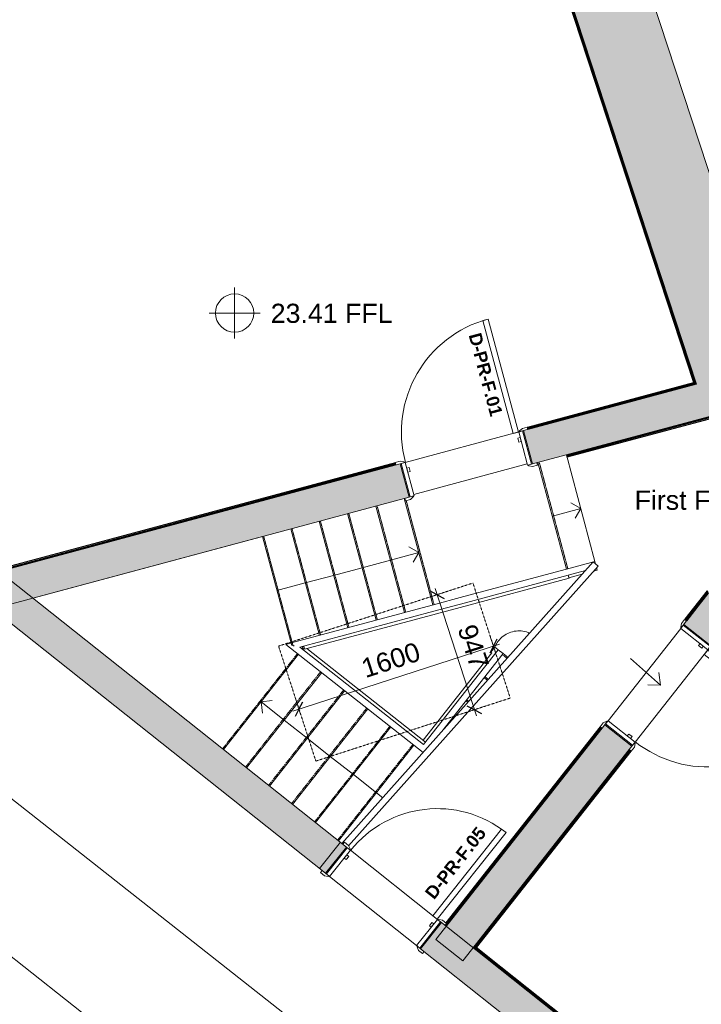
# Model space of a CAD drawing. Header units: millimetres. Extents: x -15132 to 85538, y -10653 to 24175.
# Tile 3 of 12: x -9600 to -4263, y -3010 to 4700. Entities that reach past the tile are written whole.
import ezdxf

# ---------------------------------------------------------------- set-up
doc = ezdxf.new("R2010")
doc.units = ezdxf.units.MM
doc.linetypes.add('Dash2', pattern=[3, 1.5, -1.5])
doc.linetypes.add('Overhead', pattern=[4, 2.5, -1.5])
for name, color, linetype, lineweight in [('A-ANNO-DIMS', 211, 'Continuous', 9), ('A-ANNO-DIMS-50', 211, 'Continuous', 9), ('A-AREA-IDEN', 2, 'Continuous', 9), ('A-DETL', 90, 'Continuous', 9), ('A-DOOR', 31, 'Continuous', 9), ('A-DOOR-FRAM', 31, 'Continuous', 18), ('A-DOOR-IDEN', 31, 'Continuous', 9), ('A-FLOR', 192, 'Continuous', 9), ('A-FLOR-HRAL', 11, 'Continuous', 9), ('A-GENM', 13, 'Continuous', 9), ('A-WALL', 113, 'Continuous', 9), ('A-WALL-PATT', 111, 'Continuous', 18), ('G-ANNO-TEXT', 231, 'Continuous', 9), ('I-WALL', 2, 'Continuous', 9), ('S-STRS', 31, 'Continuous', 9), ('S-STRS-ANNO', 31, 'Continuous', 9)]:
    doc.layers.add(name, color=color, linetype=linetype, lineweight=lineweight)
doc.styles.add('Arial', font='arial.ttf', dxfattribs={"height": 150})
doc.styles.add('Arial_B', font='arialbd.ttf', dxfattribs={"height": 100})
doc.dimstyles.new('DKA_-_Dimension_-_Medium_-_Black', dxfattribs={"dimscale": 304.8, "dimtxt": 153.03891, "dimasz": 0.295276, "dimexe": 0.164042, "dimexo": 0.492126, "dimgap": 0.082021, "dimtad": 1, "dimdec": 0, "dimzin": 0, "dimdsep": 46, "dimtxsty": 'Arial', "dimblk1": 'OBLIQUE', "dimblk2": 'OBLIQUE', "dimsah": 1, "dimcen": 0.09, "dimdle": 0.164042, "dimazin": 0, "dimtfac": 1, "dimtdec": 4, "dimtix": 1, "dimtmove": 0, "dimatfit": 3, "dimfxl": 1, "dimtvp": 1, "dimtolj": 1, "dimtzin": 0, "dimarcsym": 2})

# ---------------------------------------------------------------- blocks, each defined once
blk = doc.blocks.new('Railing - Railing-2051647-01_First_Intermediate Door options')
at = {"layer": 'A-FLOR-HRAL'}
for p, q in [((-6121.2, 182.6), (-5318.2, 398.2)), ((-5318.2, 398.2), (-5095.5, 457.9)), ((-5305.2, 349.9), (-5169.2, 386.4)), ((-5095.5, 457.9), (-5090, 437.6)), ((-6108.2, 134.3), (-5305.2, 349.9)), ((-6370.8, 115.6), (-6121.2, 182.6)), ((-7454, -175.2), (-6370.8, 115.6)), ((-6357.8, 67.3), (-6108.2, 134.3)), ((-7405.6, -214), (-6357.8, 67.3)), ((-7514.9, -191.6), (-7454, -175.2)), ((-6439.9, -1038), (-7514.9, -191.6)), ((-6437.6, -976.1), (-7405.6, -214)), ((-5853.1, -233.6), (-6437.6, -976.1)), ((-5813.8, -264.5), (-6293.5, -873.9)), ((-5853.1, -233.6), (-5813.8, -264.5))]:
    blk.add_line(p, q, dxfattribs=at)
blk = doc.blocks.new('Railing - Railing-2069533-01_First_Intermediate Door options')
at = {"layer": 'A-FLOR-HRAL'}
for p, q in [((-5108.7, 454.2), (-7076.3, -1751.3)), ((-7024.3, -1768.1), (-5071.4, 420.9)), ((-5108.7, 454.2), (-5071.4, 420.9)), ((-7059.3, -1807.3), (-7061.7, -1805.2)), ((-7059.3, -1807.3), (-7037.1, -1782.5))]:
    blk.add_line(p, q, dxfattribs=at)
blk = doc.blocks.new('DKA_InternalDoor_1Single_VisionPanels1_Glazed - 1000 x 2110mm Sgl Swing-6744911-01_First_Intermediate Door options')
at = {"layer": 'A-DOOR', "color": 6, "lineweight": 18}
for p, q in [((414, 1051), (414, 135)), ((458, 1051), (414, 1051)), ((458, 135), (458, 1051)), ((414, 135), (458, 135))]:
    blk.add_line(p, q, dxfattribs=at)
at = {"layer": 'A-DOOR', "color": 210}
for p, q in [((-495, 155), (-535, 155)), ((-535, 155), (-535, 135)), ((-469, 141), (-495, 155)), ((495, 155), (469, 141)), ((535, 155), (495, 155)), ((535, 135), (535, 155)), ((-500, 135), (-465, 135)), ((465, 135), (500, 135)), ((-535, -135), (-535, -155)), ((-465, -135), (-500, -135)), ((-495, -155), (-469, -141)), ((500, -135), (465, -135)), ((469, -141), (495, -155)), ((535, -155), (535, -135)), ((-535, -155), (-495, -155)), ((495, -155), (535, -155))]:
    blk.add_line(p, q, dxfattribs=at)
for centre, radius, start, end in [((458, 135), 916, 90, 180), ((-473, 134), 8.06, 7.12502, 60.25512), ((-473, 134), 8.06, 7.12502, 60.25512), ((473, 134), 8.06, 119.74488, 172.87498), ((473, 134), 8.06, 119.74488, 172.87498), ((-473, -134), 8.06, 299.74488, 352.87498), ((473, -134), 8.06, 187.12502, 240.25512)]:
    blk.add_arc(centre, radius, start, end, dxfattribs=at)
at = {"layer": 'A-DOOR-FRAM', "color": 6}
for p, q in [((-460, 135), (-492, 135)), ((-492, 135), (-492, -135)), ((-460, -135), (-460, 135)), ((-441, 89), (-460, 89)), ((-460, 89), (-460, 57)), ((-441, 57), (-441, 89)), ((460, 89), (441, 89)), ((441, 89), (441, 57)), ((460, 135), (460, -135)), ((492, 135), (460, 135)), ((460, 57), (460, 89)), ((492, -135), (492, 135)), ((-460, 57), (-441, 57)), ((441, 57), (460, 57)), ((-492, -135), (-460, -135)), ((460, -135), (492, -135))]:
    blk.add_line(p, q, dxfattribs=at)
blk = doc.blocks.new('Int - Sgl - DKA - 1VP - 1000 x 2110mm Sgl Swing-6727270-01_First_Intermediate Door options')
at = {"layer": 'A-DOOR', "color": 210}
for p, q in [((-535, 155), (-495, 155)), ((-535, 135), (-535, 155)), ((-495, 155), (-469, 141)), ((469, 141), (495, 155)), ((495, 155), (535, 155)), ((535, 155), (535, 135)), ((-465, 135), (-535, 135)), ((535, 135), (465, 135)), ((-535, -135), (-465, -135)), ((-535, -155), (-535, -135)), ((-469, -141), (-495, -155)), ((465, -135), (535, -135)), ((495, -155), (469, -141)), ((535, -135), (535, -155)), ((-495, -155), (-535, -155)), ((535, -155), (495, -155))]:
    blk.add_line(p, q, dxfattribs=at)
at = {"layer": 'A-DOOR', "color": 6, "lineweight": 18}
for p, q in [((414, -135), (458, -135)), ((414, -1051), (414, -135)), ((458, -135), (458, -1051)), ((458, -1051), (414, -1051))]:
    blk.add_line(p, q, dxfattribs=at)
at = {"layer": 'A-DOOR', "color": 210}
for centre, radius, start, end in [((-473, 134), 8.06, 7.12502, 60.25512), ((473, 134), 8.06, 119.74488, 172.87498), ((-473, -134), 8.06, 299.74488, 352.87498), ((458, -135), 916, 180, 270), ((473, -134), 8.06, 187.12502, 240.25512)]:
    blk.add_arc(centre, radius, start, end, dxfattribs=at)
at = {"layer": 'A-DOOR-FRAM', "color": 6}
for p, q in [((-492, 135), (-460, 135)), ((-492, -135), (-492, 135)), ((-460, 135), (-460, -135)), ((460, 135), (492, 135)), ((460, -135), (460, 135)), ((492, 135), (492, -135)), ((-460, -57), (-441, -57)), ((-460, -89), (-460, -57)), ((-441, -57), (-441, -89)), ((441, -57), (460, -57)), ((441, -89), (441, -57)), ((460, -57), (460, -89)), ((-460, -135), (-492, -135)), ((-441, -89), (-460, -89)), ((460, -89), (441, -89)), ((492, -135), (460, -135))]:
    blk.add_line(p, q, dxfattribs=at)
blk = doc.blocks.new('Generic Models 13 - Generic Models 13-3319767-01_First_Intermediate Door options')
at = {"layer": 'A-GENM'}
h = blk.add_hatch(dxfattribs=at)
h.set_pattern_fill('FP_4', color=256, style=0, pattern_type=2)
h.set_pattern_definition([(0, (0, 0), (406.4, 101.6), [16.764, -288.036, 16.764, -288.036, -1625.6]), (0, (0, 0), (406.4, 101.6), [-609.6, 16.764, -592.836, 16.764, -288.036, -711.2]), (0, (0, 0), (406.4, 101.6), [-1524, 16.764, -186.436, 16.764, -491.236]), (120, (152.4, 50.8), (-291.1882, 301.1527), [16.764, -288.036, 16.764, -288.036, -1625.6]), (120, (152.4, 50.8), (-291.1882, 301.1527), [-609.6, 16.764, -592.836, 16.764, -288.036, -711.2]), (120, (152.4, 50.8), (-291.1882, 301.1527), [-1524, 16.764, -186.436, 16.764, -491.236]), (240, (203.2, 254), (-115.2118, -402.7527), [16.764, -288.036, 16.764, -288.036, -1625.6]), (240, (203.2, 254), (-115.2118, -402.7527), [-609.6, 16.764, -592.836, 16.764, -288.036, -711.2]), (240, (203.2, 254), (-115.2118, -402.7527), [-1524, 16.764, -186.436, 16.764, -491.236])])
h.paths.add_polyline_path([(-5304.4, 346.9), (-5303.9, 347), (-5305.2, 349.9)])
h.paths.add_polyline_path([(-5318.1, 398.2), (-5317.6, 398.3), (-5318.2, 398.3)])
blk = doc.blocks.new('Generic Models 15 - Generic Models 12-3322787-01_First_Intermediate Door options')
at = {"layer": 'A-GENM'}
for p, q in [((-12058.5, -2694.5), (-11965.4, -2576.8)), ((-11965.4, -2576.8), (-11952.8, -2586.8)), ((-12045.9, -2704.5), (-12058.5, -2694.5)), ((-5663.4, -7558.9), (-5581.2, -7623.9)), ((-5674, -7741.8), (-5756.5, -7676.6))]:
    blk.add_line(p, q, dxfattribs=at)
at = {"layer": 'A-GENM', "lineweight": 18}
for p, q in [((-11952.8, -2586.8), (-12045.9, -2704.5)), ((-11310.3, -3094.8), (-11952.8, -2586.8)), ((-12045.9, -2704.5), (-11403.3, -3212.4)), ((-11403.3, -3212.4), (-11310.3, -3094.8)), ((-6263.3, -7084.7), (-6356.3, -7202.4)), ((-5663.4, -7558.9), (-6263.3, -7084.7)), ((-6356.3, -7202.4), (-5756.5, -7676.6)), ((-5756.5, -7676.6), (-5663.4, -7558.9))]:
    blk.add_line(p, q, dxfattribs=at)
blk = doc.blocks.new('DKA_InternalDoor_1Single_VisionPanels1_Glazed - 950 x 2110mm Sgl Swing-6744908-01_First_Intermediate Door options')
at = {"layer": 'A-DOOR', "color": 6, "lineweight": 18}
for p, q in [((389, 997), (389, 131)), ((433, 997), (389, 997)), ((433, 131), (433, 997)), ((389, 131), (433, 131))]:
    blk.add_line(p, q, dxfattribs=at)
at = {"layer": 'A-DOOR', "color": 210}
for p, q in [((-470, 151), (-510, 151)), ((-510, 151), (-510, 131)), ((-475, 131), (-440, 131)), ((-444, 137), (-470, 151)), ((440, 131), (475, 131)), ((470, 151), (444, 137)), ((510, 151), (470, 151)), ((510, 131), (510, 151)), ((-510, -131), (-510, -151)), ((-510, -151), (-470, -151)), ((-440, -131), (-475, -131)), ((-470, -151), (-444, -137)), ((475, -131), (440, -131)), ((444, -137), (470, -151)), ((470, -151), (510, -151)), ((510, -151), (510, -131))]:
    blk.add_line(p, q, dxfattribs=at)
for centre, radius, start, end in [((433, 131), 866, 90, 180), ((-448, 130), 8.06, 7.12502, 60.25512), ((-448, 130), 8.06, 7.12502, 60.25512), ((448, 130), 8.06, 119.74488, 172.87498), ((448, 130), 8.06, 119.74488, 172.87498), ((-448, -130), 8.06, 299.74488, 352.87498), ((448, -130), 8.06, 187.12502, 240.25512)]:
    blk.add_arc(centre, radius, start, end, dxfattribs=at)
at = {"layer": 'A-DOOR-FRAM', "color": 6}
for p, q in [((-435, 131), (-467, 131)), ((-467, 131), (-467, -131)), ((-435, -131), (-435, 131)), ((-416, 85), (-435, 85)), ((-435, 85), (-435, 53)), ((-416, 53), (-416, 85)), ((435, 85), (416, 85)), ((416, 85), (416, 53)), ((435, 131), (435, -131)), ((467, 131), (435, 131)), ((435, 53), (435, 85)), ((467, -131), (467, 131)), ((-435, 53), (-416, 53)), ((416, 53), (435, 53)), ((-467, -131), (-435, -131)), ((435, -131), (467, -131))]:
    blk.add_line(p, q, dxfattribs=at)
blk = doc.blocks.new('Basic Wall _ Int - Existing Skirting - ___-4405038-01_First_Intermediate Door options')
at = {"layer": 'I-WALL'}
for p, q in [((-9935.6, 337.4), (-6654.7, 1218.2)), ((-9934.4, 333.6), (-6653.6, 1214.4)), ((-9927.8, 344.2), (-6655.8, 1222.6)), ((-9927.3, 345.1), (-6656, 1223.4)), ((-6657.7, 1229.5), (-9924.4, 352.5)), ((-9921.6, 355.7), (-6658.3, 1231.8)), ((-9940, 350.7), (-9939, 351)), ((-9938.3, 348.7), (-9939.3, 348.5)), ((-9937.3, 342.5), (-9936.3, 342.7)), ((-9937.1, 341.7), (-9936.1, 342))]:
    blk.add_line(p, q, dxfattribs=at)
blk = doc.blocks.new('Basic Wall _ Int - Existing Skirting - ___-4405151-01_First_Intermediate Door options')
at = {"layer": 'I-WALL'}
for p, q in [((-4323.5, 1858.6), (-8072.2, 13289.9)), ((-8070.6, 13292.9), (-4320.1, 1855.8)), ((-4312.4, 1852.6), (-8066.6, 13300.9)), ((-4311.4, 1852), (-8066.1, 13301.8)), ((-4305, 1847), (-8063.2, 13307.6)), ((-4301.8, 1848.1), (-4305, 1847))]:
    blk.add_line(p, q, dxfattribs=at)
blk = doc.blocks.new('Basic Wall _ Int - Existing Skirting - ___-4405202-01_First_Intermediate Door options')
at = {"layer": 'I-WALL'}
for p, q in [((-5624.9, 1509.2), (-4323.5, 1858.6)), ((-4319.3, 1857.3), (-5624.3, 1506.9)), ((-5622.6, 1500.8), (-4312.4, 1852.6)), ((-5622.4, 1500.1), (-4311.4, 1852)), ((-5621.3, 1495.7), (-4302.3, 1849.8)), ((-5620.2, 1491.8), (-4301.1, 1846))]:
    blk.add_line(p, q, dxfattribs=at)
blk = doc.blocks.new('Basic Wall _ Int - Existing Skirting - ___-4474790-01_First_Intermediate Door options')
at = {"layer": 'I-WALL'}
for p, q in [((-2769.2, 1975.6), (-5318.7, 1291.1)), ((-2768.1, 1971.7), (-5317.6, 1287.3)), ((-2767, 1967.3), (-5316.5, 1282.9)), ((-2766.8, 1966.6), (-5316.3, 1282.2)), ((-5314.6, 1276.1), (-2765.1, 1960.5)), ((-2764.5, 1958.2), (-5314, 1273.8)), ((-5317.6, 1287.3), (-5318.7, 1291.1)), ((-5316.5, 1282.9), (-5317.6, 1287.3)), ((-5316.3, 1282.2), (-5316.5, 1282.9)), ((-5316.3, 1282.2), (-5314.6, 1276.1)), ((-5314, 1273.8), (-5314.6, 1276.1))]:
    blk.add_line(p, q, dxfattribs=at)
blk = doc.blocks.new('Basic Wall _ Int - Existing Skirting - ___-4475411-01_First_Intermediate Door options')
at = {"layer": 'I-WALL'}
for p, q in [((-4391.4, 4.7), (-4216.7, 226.7)), ((-4215.3, 224.6), (-4389.6, 3.2)), ((-4384.6, -0.7), (-4211.6, 219)), ((-4384, -1.1), (-4211.2, 218.3)), ((-4380.4, -3.9), (-4208.6, 214.3)), ((-4377.3, -6.4), (-4206.2, 210.8)), ((-4216.7, 226.7), (-4215.3, 224.6)), ((-4211.6, 219), (-4211.2, 218.3)), ((-4211.2, 218.3), (-4208.6, 214.3)), ((-4389.5, 3.2), (-4391.4, 4.7)), ((-4389.6, 3.2), (-4384.6, -0.7)), ((-4384, -1.2), (-4384.6, -0.7)), ((-4380.4, -3.9), (-4384, -1.1)), ((-4377.3, -6.4), (-4380.4, -3.9))]:
    blk.add_line(p, q, dxfattribs=at)
at = {"layer": 'I-WALL', "flags": 128}
blk.add_lwpolyline([(-4215.3, 224.6), (-4215.3, 224.6), (-4215.1, 224.3), (-4214.6, 223.5), (-4213.8, 222.3), (-4212.8, 220.8), (-4211.6, 219)], dxfattribs=at)
blk = doc.blocks.new('Basic Wall _ Int - Existing Skirting - ___-4475494-01_First_Intermediate Door options')
at = {"layer": 'I-WALL'}
for p, q in [((-6268.2, -2393.2), (-5047.5, -842.7)), ((-6267.6, -2393.7), (-5046.9, -843.2)), ((-6264.1, -2396.5), (-5043.3, -846)), ((-6262.7, -2372.1), (-5054.3, -837.3)), ((-5052.5, -838.8), (-6260.8, -2373.5)), ((-6260.9, -2399), (-5040.2, -848.4))]:
    blk.add_line(p, q, dxfattribs=at)
blk = doc.blocks.new('Basic Wall _ Int - Existing Skirting - ___-4475799-01_First_Intermediate Door options')
at = {"layer": 'I-WALL'}
for p, q in [((-6044.9, -2564.2), (-4826.5, -1016.7)), ((-6044.8, -2570.6), (-4823.3, -1019.2)), ((-6035.4, -2566), (-4819.8, -1022)), ((-6034.3, -2565.9), (-4819.2, -1022.5)), ((-6026.2, -2565.8), (-4814.2, -1026.4)), ((-6022.1, -2564.4), (-4812.3, -1027.8)), ((-6048, -2568.2), (-6044.9, -2564.2)), ((-6044.8, -2570.6), (-6048, -2568.2)), ((-6041.2, -2573.4), (-6044.8, -2570.6)), ((-6040.7, -2573.9), (-6041.3, -2573.4)), ((-6041.2, -2573.4), (-6040.6, -2572.7)), ((-6040.7, -2573.9), (-6040.1, -2573.2)), ((-6040.7, -2573.9), (-6035.7, -2577.8)), ((-6035.7, -2577.8), (-6035.1, -2577.1)), ((-6033.8, -2579.3), (-6035.7, -2577.8)), ((-6033.8, -2579.3), (-6033.2, -2578.6))]:
    blk.add_line(p, q, dxfattribs=at)
blk = doc.blocks.new('Basic Wall _ Int - Existing Skirting - ___-4475875-01_First_Intermediate Door options')
at = {"layer": 'I-WALL'}
for p, q in [((-6047.3, -2567.4), (-6044.9, -2564.2)), ((-3698.4, -4433.2), (-6047.3, -2567.4)), ((-3696, -4430), (-6044.9, -2564.2)), ((-3693.2, -4426.5), (-6035.4, -2566)), ((-3692.7, -4425.9), (-6034.3, -2565.9)), ((-3688.8, -4420.9), (-6026.4, -2564.1)), ((-3687.3, -4419), (-6022.1, -2564.4)), ((-3311.3, -4740.7), (-3659.3, -4464.3)), ((-3308.8, -4737.6), (-3656.8, -4461.1)), ((-3315.2, -4726.7), (-3654, -4457.6)), ((-3315.4, -4725.6), (-3653.5, -4457)), ((-3315.5, -4717.5), (-3649.6, -4452)), ((-3316.8, -4713.4), (-3648.2, -4450.1)), ((-3306, -4734), (-3308.6, -4732)), ((-3305.5, -4733.4), (-3308.1, -4731.4)), ((-3301.6, -4728.4), (-3304.2, -4726.4)), ((-3300.2, -4726.6), (-3302.7, -4724.6))]:
    blk.add_line(p, q, dxfattribs=at)
blk = doc.blocks.new('DIMBLOCK1-01_First_Intermediate Door options')
at = {"layer": 'A-ANNO-DIMS-50'}
for p, q in [((-5890.8, -205.1), (-5917.4, -122.9)), ((-5843.2, -189.7), (-7460.3, -714.1)), ((-5890.8, -205.1), (-5875.4, -252.6)), ((-7412.8, -698.6), (-7439.4, -616.5)), ((-7412.8, -698.6), (-7397.3, -746.2))]:
    blk.add_line(p, q, dxfattribs=at)
at = {"layer": 'A-ANNO-DIMS-50', "lineweight": 25}
for p, q in [((-5890.8, -205.1), (-5861.9, -148.4)), ((-5890.8, -205.1), (-5919.7, -261.8)), ((-7412.8, -698.6), (-7383.8, -641.9)), ((-7412.8, -698.6), (-7441.7, -755.3))]:
    blk.add_line(p, q, dxfattribs=at)
at = {"layer": 'A-ANNO-DIMS-50', "color": 0, "insert": (-6939, -314), "char_height": 150, "width": 553.765, "attachment_point": 1, "rotation": 17.96664, "line_spacing_factor": 0.941778, "style": 'Arial'}
blk.add_mtext('1600', dxfattribs=at)
blk = doc.blocks.new('_Oblique')
at = {"color": 0, "linetype": 'ByBlock', "lineweight": -2}
blk.add_line((-0.5, -0.5), (0.5, 0.5), dxfattribs=at)
blk = doc.blocks.new('DIMBLOCK2-01_First_Intermediate Door options')
at = {"layer": 'A-ANNO-DIMS-50'}
for p, q in [((-6024.1, -750.9), (-6347, 245)), ((-6331.6, 197.4), (-6379.2, 182)), ((-6331.6, 197.4), (-6249.5, 224.1)), ((-6039.5, -703.3), (-5957.4, -676.7)), ((-6039.5, -703.3), (-6087.1, -718.7))]:
    blk.add_line(p, q, dxfattribs=at)
at = {"layer": 'A-ANNO-DIMS-50', "lineweight": 25}
for p, q in [((-6331.6, 197.4), (-6388.3, 226.4)), ((-6331.6, 197.4), (-6274.9, 168.5)), ((-6039.5, -703.3), (-6096.2, -674.4)), ((-6039.5, -703.3), (-5982.8, -732.2))]:
    blk.add_line(p, q, dxfattribs=at)
at = {"layer": 'A-ANNO-DIMS-50', "color": 0, "insert": (-6029.9, -20.5), "char_height": 150, "width": 415.324, "attachment_point": 1, "rotation": 287.96664, "line_spacing_factor": 0.941778, "style": 'Arial'}
blk.add_mtext('947', dxfattribs=at)

msp = doc.modelspace()

# ---------------------------------------------------------------- hatches: boundary and pattern name
at = {"layer": 'A-WALL-PATT', "lineweight": 9}
for points in [[(-5016.7, 4028.6), (-4437.1, 4218.6), (-4870.1, 5539.2), (-5449.7, 5349.2), (-5418.6, 5254.4)], [(-4300.8, 1845), (-3710.8, 2003.4), (-4437.1, 4218.6), (-5016.7, 4028.6), (-4305, 1857.8)], [(-4187, -202.9), (-4186, -201.6), (-4398.1, -34.5), (-4399.2, -35.9), (-4192, -199)], [(-7204.1, -1984.4), (-7041.1, -1779.2), (-7088.1, -1741.9), (-7251.1, -1947.1)]]:
    msp.add_hatch(color=8, dxfattribs=at).paths.add_polyline_path(points)
h = msp.add_hatch(color=8, dxfattribs=at)
h.paths.add_polyline_path([(-9810.8, 86.2), (-6549.6, 961.7), (-6619.6, 1222.5), (-10073.8, 295.1), (-9915.7, 169.5)])
h.paths.add_polyline_path([(-5583.8, 1221), (-2735.6, 1985.6), (-2805.6, 2246.4), (-5653.8, 1481.8), (-5607.6, 1310)])
h.paths.add_polyline_path([(-1760.2, 2247.5), (268, 2792), (198, 3052.8), (-1830.2, 2508.3), (-1795.2, 2377.9)])
h = msp.add_hatch(color=8, dxfattribs=at)
h.paths.add_polyline_path([(-3470.5, -4950.1), (-3307.6, -4745), (-6297.3, -2370.1), (-6460.2, -2575.3), (-3564.1, -4875.8)])
h.paths.add_polyline_path([(-7251.1, -1947.1), (-7088.1, -1741.9), (-9703.4, 335.5), (-9866.4, 130.4), (-7489.1, -1758)])
h = msp.add_hatch(color=8, dxfattribs=at)
h.paths.add_polyline_path([(-6129.4, -2670), (-4805.6, -988.6), (-5017.8, -821.6), (-6341.6, -2503), (-6174.5, -2634.5)])
h.paths.add_polyline_path([(-4186, -201.6), (-3773.1, 322.9), (-4208.2, 206.8), (-4398.1, -34.5), (-4192, -196.8)])

# ---------------------------------------------------------------- linework, layer by layer
at = {"layer": 'A-DETL'}
for p, q in [((-7917, 2602.6), (-7917, 2202.6)), ((-7717, 2402.6), (-8117, 2402.6)), ((-4817, -301.3), (-4581.4, -510.5)), ((-4581.4, -510.5), (-4596.1, -411.6)), ((-4581.4, -510.5), (-4681.4, -507.8))]:
    msp.add_line(p, q, dxfattribs=at)
at = {"layer": 'A-DETL', "linetype": 'Dash2'}
for p, q in [((-7572.8, -205.1), (-6050.8, 288.5)), ((-6050.8, 288.5), (-5758.8, -612.3)), ((-7280.7, -1105.8), (-7572.8, -205.1)), ((-5758.8, -612.3), (-7280.7, -1105.8))]:
    msp.add_line(p, q, dxfattribs=at)
at = {"layer": 'A-DETL'}
msp.add_circle((-7917, 2402.6), 150, dxfattribs=at)
at = {"layer": 'A-FLOR'}
for p, q in [((-5319.4, 1292), (-5095.5, 457.9)), ((-10520.2, -725.8), (-4118.4, -5765.9)), ((-11103.3, -1505.4), (-4720.5, -6530.6))]:
    msp.add_line(p, q, dxfattribs=at)
at = {"layer": 'A-WALL', "color": 7, "lineweight": 18}
for p, q in [((-3710.8, 2003.4), (-4870.1, 5539.2)), ((-5449.7, 5349.2), (-4300.8, 1845)), ((-5583.8, 1221), (-2735.6, 1985.6)), ((-4300.8, 1845), (-5653.8, 1481.8)), ((-5653.8, 1481.8), (-5583.8, 1221)), ((-6619.6, 1222.5), (-10073.8, 295.1)), ((-6549.6, 961.7), (-6619.6, 1222.5)), ((-9810.8, 86.2), (-6549.6, 961.7)), ((-7041.1, -1779.2), (-9703.4, 335.5)), ((-10073.8, 295.1), (-7204.1, -1984.4)), ((-4208.2, 206.8), (-4377.5, -8.4)), ((-4399.2, -35.9), (-4187, -202.9)), ((-4805.6, -988.6), (-5017.8, -821.6)), ((-5039.4, -849.1), (-6341.6, -2503)), ((-6129.4, -2670), (-4827.3, -1016.1)), ((-7251.1, -1947.1), (-7088.1, -1741.9)), ((-7204.1, -1984.4), (-7041.1, -1779.2)), ((-6297.3, -2370.1), (-6460.2, -2575.3)), ((-3699.1, -4434), (-6297.3, -2370.1)), ((-6341.6, -2503), (-6129.4, -2670)), ((-6460.2, -2575.3), (-3470.5, -4950.1))]:
    msp.add_line(p, q, dxfattribs=at)
at = {"layer": 'I-WALL'}
for p, q in [((-6580.9, 1232.9), (-5692.4, 1471.4)), ((-5318.9, 1292.1), (-5318.7, 1291.1)), ((-4993, -790.1), (-4423.9, -67.3)), ((-4376.5, -7), (-4377.3, -6.4)), ((-4211.8, -234.3), (-4780.9, -957.2)), ((-7009.8, -1804.1), (-6328.6, -2345.3)), ((-6491.5, -2550.4), (-7172.8, -2009.3))]:
    msp.add_line(p, q, dxfattribs=at)
at = {"layer": 'S-STRS', "linetype": 'Overhead'}
for p, q in [((-5531.9, 1234.9), (-5308, 400.9)), ((-6573.8, 934.5), (-6355.1, 119.8)), ((-6801.2, 894.2), (-6577.2, 60.1)), ((-7245.4, 774.9), (-7021.5, -59.1)), ((-7023.3, 834.5), (-6799.4, 0.5)), ((-7467.6, 715.3), (-7243.6, -118.8)), ((-7689.7, 655.6), (-7460.3, -198.9)), ((-5609.5, -107.2), (-5620.2, -98.7)), ((-7460.3, -198.9), (-7451.5, -204.6)), ((-7390.6, -225.8), (-7382.7, -217.9)), ((-7382.7, -217.9), (-7385.2, -208.5)), ((-8010.8, -1009), (-7423.8, -263.3)), ((-5782.9, -301.6), (-5820, -272.4)), ((-7830.8, -1152), (-7243.1, -405.6)), ((-5936.3, -473.5), (-5962.2, -453.1)), ((-7650.7, -1295.1), (-7062.4, -547.9)), ((-7470.6, -1438.1), (-6881.7, -690.1)), ((-6089.7, -645.5), (-6104.5, -633.8)), ((-7290.5, -1581.2), (-6700.9, -832.4)), ((-6243.1, -817.4), (-6246.8, -814.5)), ((-7110.4, -1724.3), (-6520.2, -974.7))]:
    msp.add_line(p, q, dxfattribs=at)
at = {"layer": 'S-STRS'}
for p, q in [((-5625.3, 1221.7), (-6513.9, 983.1)), ((-5586.7, 1232), (-5594.4, 1230)), ((-5541.5, 1232.3), (-5317.6, 398.3)), ((-6588.7, 951.2), (-6364.8, 117.2)), ((-6544.8, 974.8), (-6552.5, 972.8)), ((-6810.8, 891.6), (-6586.9, 57.5)), ((-7255.1, 772.3), (-7031.2, -61.7)), ((-7032.9, 832), (-6809, -2.1)), ((-7477.2, 712.7), (-7253.3, -121.4)), ((-7699.3, 652.7), (-9495.6, 170.4)), ((-7699.3, 653.1), (-7470.1, -200.8)), ((-5106.9, 381.1), (-5077, 389.1)), ((-5077, 389.1), (-5082.3, 408.7)), ((-6151.9, 96.7), (-5298.7, 325.7)), ((-5298.7, 325.7), (-5305.2, 349.9)), ((-5304.7, 350), (-5299.2, 329.5)), ((-5299.2, 329.5), (-5195, 357.5)), ((-7369.1, -230.1), (-6151.9, 96.7)), ((-7382.7, -232.1), (-7371.5, -220.9)), ((-7375.5, -205.9), (-7369.1, -230.1)), ((-6422.2, -956.5), (-7350.9, -225.2)), ((-5879.3, -213), (-5910.2, -252.2)), ((-5879.3, -213), (-5872.7, -218.1)), ((-5853.1, -233.6), (-5872.7, -218.1)), ((-8003, -1015.2), (-7415.9, -269.5)), ((-5903.6, -257.4), (-6441.8, -941)), ((-5910.2, -252.2), (-5903.6, -257.4)), ((-5776.2, -294.1), (-5813.8, -264.5)), ((-7822.9, -1158.2), (-7235.2, -411.8)), ((-5929.7, -466), (-5956, -445.2)), ((-7642.8, -1301.3), (-7054.5, -554.1)), ((-6083.1, -638), (-6098.3, -626)), ((-7462.7, -1444.4), (-6873.8, -696.3)), ((-7282.6, -1587.4), (-6693.1, -838.6)), ((-6236.5, -809.9), (-6240.6, -806.7)), ((-7102.5, -1730.5), (-6512.4, -980.9))]:
    msp.add_line(p, q, dxfattribs=at)
msp.add_open_spline([(-5607, -104.2), (-5623.5, -96.7), (-5658.7, -86.2), (-5713.7, -85.1), (-5767.1, -98.5), (-5815, -125.6), (-5854.1, -164.3), (-5872.4, -196.1), (-5879.3, -213)], degree=3, dxfattribs=at)
at = {"layer": 'S-STRS-ANNO'}
for p, q in [((-5428.8, 812.4), (-5206.7, 872)), ((-5206.7, 872), (-5283.2, 916.2)), ((-5206.7, 872), (-5250.8, 795.5)), ((-6475, 527.6), (-6551.5, 571.8)), ((-6919.2, 408.4), (-6697.1, 468)), ((-6697.1, 468), (-6475, 527.6)), ((-6475, 527.6), (-6519.1, 451.1)), ((-7141.4, 348.7), (-6919.2, 408.4)), ((-7363.5, 289.1), (-7141.4, 348.7)), ((-7585.6, 229.5), (-7363.5, 289.1)), ((-7709.8, -642.7), (-7622, -632.3)), ((-7709.8, -642.7), (-7699.3, -730.5)), ((-7529.1, -785), (-7709.4, -643)), ((-7348.3, -927.3), (-7529.1, -785)), ((-7167.6, -1069.5), (-7348.3, -927.3)), ((-6986.9, -1211.8), (-7167.6, -1069.5)), ((-6806.2, -1354.1), (-6986.9, -1211.8)), ((-6756.7, -1393.1), (-6806.2, -1354.1))]:
    msp.add_line(p, q, dxfattribs=at)

# ---------------------------------------------------------------- block references
at = {"layer": 'A-DOOR', "color": 210}
for name, p, rotation in [('DKA_InternalDoor_1Single_VisionPanels1_Glazed - 1000 x 2110mm Sgl Swing-6744911-01_First_Intermediate Door options', (-6101.7, 1221.8), 15.02755478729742), ('Int - Sgl - DKA - 1VP - 1000 x 2110mm Sgl Swing-6727270-01_First_Intermediate Door options', (-4602.4, -512.2), 51.786528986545), ('DKA_InternalDoor_1Single_VisionPanels1_Glazed - 950 x 2110mm Sgl Swing-6744908-01_First_Intermediate Door options', (-6750.7, -2177.3), 321.5385471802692)]:
    msp.add_blockref(name, p, dxfattribs=dict(at, rotation=rotation))
at = {"layer": 'A-FLOR-HRAL'}
for name in ['Railing - Railing-2051647-01_First_Intermediate Door options', 'Railing - Railing-2069533-01_First_Intermediate Door options']:
    msp.add_blockref(name, (0, 0), dxfattribs=at)
at = {"layer": 'A-GENM'}
for name in ['Generic Models 13 - Generic Models 13-3319767-01_First_Intermediate Door options', 'Generic Models 15 - Generic Models 12-3322787-01_First_Intermediate Door options']:
    msp.add_blockref(name, (0, 0), dxfattribs=at)
at = {"layer": 'I-WALL'}
for name in ['Basic Wall _ Int - Existing Skirting - ___-4405151-01_First_Intermediate Door options', 'Basic Wall _ Int - Existing Skirting - ___-4474790-01_First_Intermediate Door options', 'Basic Wall _ Int - Existing Skirting - ___-4405202-01_First_Intermediate Door options', 'Basic Wall _ Int - Existing Skirting - ___-4405038-01_First_Intermediate Door options', 'Basic Wall _ Int - Existing Skirting - ___-4475411-01_First_Intermediate Door options', 'Basic Wall _ Int - Existing Skirting - ___-4475494-01_First_Intermediate Door options', 'Basic Wall _ Int - Existing Skirting - ___-4475799-01_First_Intermediate Door options', 'Basic Wall _ Int - Existing Skirting - ___-4475875-01_First_Intermediate Door options']:
    msp.add_blockref(name, (0, 0), dxfattribs=at)

# ---------------------------------------------------------------- texts
at = {"layer": 'A-AREA-IDEN', "insert": (-4785.4, 1012.2), "char_height": 150, "width": 2152.531, "attachment_point": 1, "style": 'Arial'}
msp.add_mtext('First Floor Corridor', dxfattribs=at)
at = {"layer": 'A-DOOR-IDEN', "char_height": 100, "width": 821.73, "attachment_point": 1, "style": 'Arial_B'}
for s, insert, rotation in [('D-PR-F.01', (-5988.7, 2256.7), 285.00847), ('D-PR-F.05', (-6433.9, -2134.2), 51.70892)]:
    msp.add_mtext(s, dxfattribs=dict(at, insert=insert, rotation=rotation))
at = {"layer": 'G-ANNO-TEXT', "color": 7, "lineweight": 18, "insert": (-7634.3, 2475.7), "char_height": 150, "width": 1178.481, "attachment_point": 1, "style": 'Arial'}
msp.add_mtext('23.41 FFL', dxfattribs=at)

# ---------------------------------------------------------------- dimensions: what is measured, and where the dimension line sits
at = {"layer": 'A-ANNO-DIMS'}
for base, p1, p2, angle, override, picture, middle in [((-6331.6, 197.4), (-6100.1, -722.9), (-6392.2, 177.8), 287.96664, {"dimpost": '<>', "dimfxl": 946.91887}, 'DIMBLOCK2-01_First_Intermediate Door options', (-6088.9, -221.6)), ((-7412.8, -698.6), (-5871.2, -265.6), (-7393.1, -759.2), 17.96664, {"dimpost": '<>', "dimfxl": 1600}, 'DIMBLOCK1-01_First_Intermediate Door options', (-6683.1, -355.2))]:
    dim = msp.add_linear_dim(base=base, p1=p1, p2=p2, angle=angle, dimstyle='DKA_-_Dimension_-_Medium_-_Black', override=override, dxfattribs=at)
    dim.commit()
    dim.dimension.update_dxf_attribs({"geometry": picture, "text_midpoint": middle})

doc.saveas('drawing.dxf')
